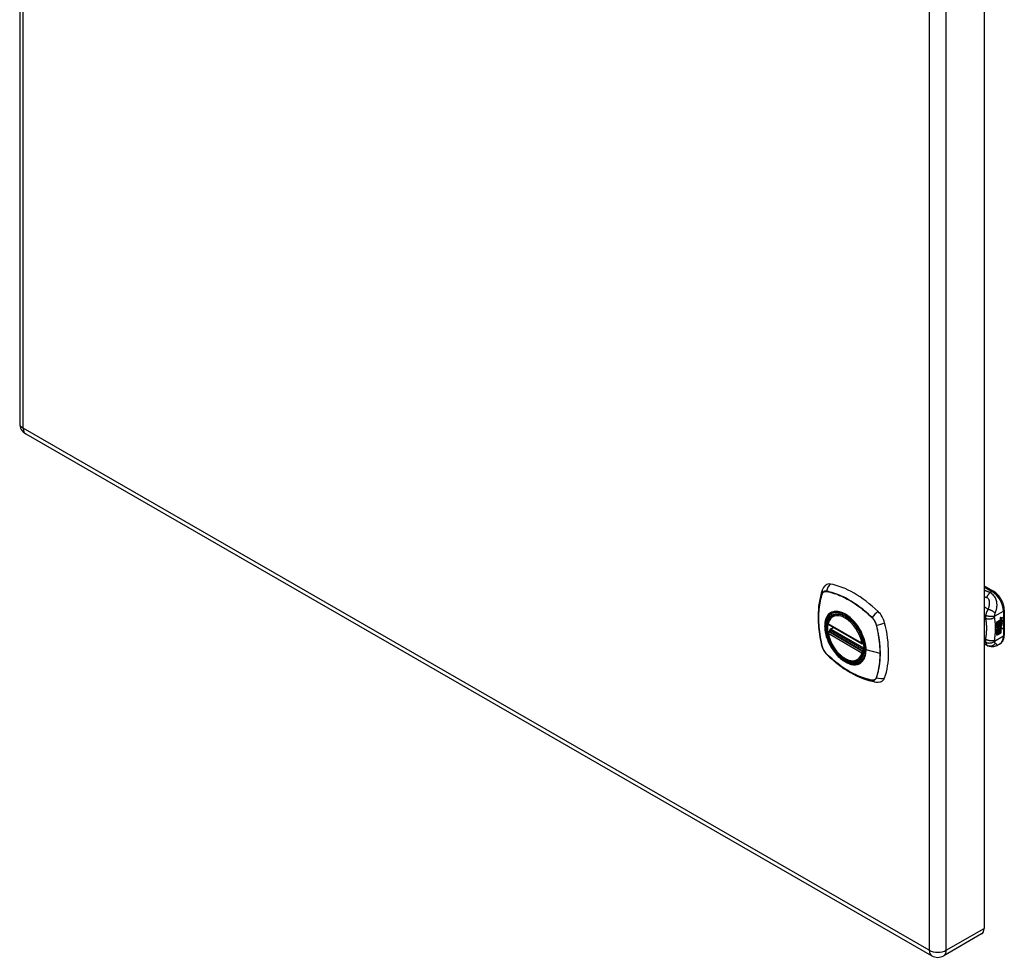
# Model space of a CAD drawing. Header units: inches. Extents: x 68.2 to 80.3, y 20.2 to 43.1.
# Tile 1 of 2: x 68.2 to 80.3, y 20.2 to 31.6. Entities that reach past the tile are written whole.
import ezdxf

# ---------------------------------------------------------------- set-up
doc = ezdxf.new("R2010")
doc.units = ezdxf.units.IN
doc.header["$LTSCALE"] = 5.125904
doc.header["$MEASUREMENT"] = 0
doc.layers.add('Visible Edges(ANSI)', color=7, linetype='Continuous', lineweight=25)
doc.layers.add('Visible Tangent Edges(ANSI)', color=7, linetype='Continuous', lineweight=25)

msp = doc.modelspace()

# ---------------------------------------------------------------- linework, layer by layer
at = {"layer": 'Visible Edges(ANSI)'}
for p, q in [((68.25, 42.668), (68.25, 26.717)), ((80.011, 36.512), (80.011, 20.561)), ((68.323, 26.591), (79.372, 20.228)), ((80.011, 24.737), (80.125, 24.671)), ((78.166, 24.375), (78.184, 24.385)), ((80.256, 24.444), (80.256, 24.138)), ((78.109, 24.271), (78.523, 24.032)), ((80.166, 24.299), (80.203, 24.32)), ((80.166, 24.284), (80.203, 24.305)), ((80.204, 24.304), (80.166, 24.282)), ((80.166, 24.28), (80.204, 24.302)), ((80.166, 24.282), (80.166, 24.299)), ((80.166, 24.265), (80.207, 24.289)), ((80.209, 24.289), (80.166, 24.264)), ((80.166, 24.262), (80.212, 24.288)), ((80.166, 24.264), (80.166, 24.28)), ((80.166, 24.247), (80.203, 24.268)), ((80.204, 24.267), (80.166, 24.246)), ((80.166, 24.225), (80.166, 24.262)), ((80.19, 24.239), (80.204, 24.258)), ((80.203, 24.312), (80.205, 24.313)), ((80.203, 24.305), (80.203, 24.312)), ((80.204, 24.311), (80.203, 24.312)), ((80.204, 24.304), (80.203, 24.305)), ((80.203, 24.291), (80.203, 24.301)), ((80.204, 24.29), (80.203, 24.291)), ((80.203, 24.28), (80.208, 24.286)), ((80.203, 24.268), (80.203, 24.28)), ((80.204, 24.279), (80.203, 24.28)), ((80.204, 24.267), (80.203, 24.268)), ((80.207, 24.312), (80.204, 24.311)), ((80.204, 24.311), (80.204, 24.304)), ((80.204, 24.302), (80.204, 24.29)), ((80.204, 24.29), (80.209, 24.289)), ((80.212, 24.288), (80.204, 24.279)), ((80.204, 24.279), (80.204, 24.267)), ((80.205, 24.305), (80.23, 24.314)), ((80.231, 24.313), (80.205, 24.304)), ((80.207, 24.312), (80.205, 24.313)), ((80.205, 24.31), (80.21, 24.312)), ((80.205, 24.304), (80.205, 24.31)), ((80.205, 24.3), (80.218, 24.294)), ((80.205, 24.292), (80.205, 24.3)), ((80.205, 24.292), (80.213, 24.29)), ((80.214, 24.289), (80.205, 24.292)), ((80.205, 24.279), (80.214, 24.288)), ((80.205, 24.273), (80.216, 24.286)), ((80.218, 24.285), (80.205, 24.27)), ((80.205, 24.27), (80.205, 24.279)), ((80.21, 24.314), (80.208, 24.314)), ((80.211, 24.334), (80.21, 24.335)), ((80.211, 24.331), (80.21, 24.332)), ((80.211, 24.316), (80.21, 24.317)), ((80.21, 24.312), (80.21, 24.314)), ((80.213, 24.345), (80.23, 24.351)), ((80.213, 24.326), (80.23, 24.332)), ((80.214, 24.289), (80.213, 24.29)), ((80.214, 24.288), (80.214, 24.289)), ((80.216, 24.265), (80.214, 24.266)), ((80.215, 24.351), (80.231, 24.357)), ((80.231, 24.35), (80.215, 24.344)), ((80.231, 24.332), (80.215, 24.326)), ((80.218, 24.285), (80.216, 24.286)), ((80.216, 24.286), (80.23, 24.28)), ((80.216, 24.252), (80.216, 24.265)), ((80.218, 24.294), (80.231, 24.309)), ((80.231, 24.279), (80.218, 24.285)), ((80.218, 24.254), (80.218, 24.273)), ((80.22, 24.253), (80.218, 24.254)), ((80.22, 24.335), (80.231, 24.339)), ((80.22, 24.316), (80.231, 24.32)), ((80.22, 24.292), (80.23, 24.301)), ((80.22, 24.291), (80.22, 24.292)), ((80.222, 24.291), (80.22, 24.292)), ((80.222, 24.29), (80.22, 24.291)), ((80.22, 24.273), (80.22, 24.253)), ((80.231, 24.301), (80.222, 24.291)), ((80.222, 24.291), (80.222, 24.29)), ((80.222, 24.29), (80.231, 24.288)), ((80.226, 24.273), (80.23, 24.275)), ((80.23, 24.351), (80.23, 24.357)), ((80.231, 24.35), (80.23, 24.351)), ((80.23, 24.332), (80.23, 24.338)), ((80.231, 24.332), (80.23, 24.332)), ((80.23, 24.314), (80.23, 24.32)), ((80.231, 24.313), (80.23, 24.314)), ((80.23, 24.301), (80.23, 24.308)), ((80.231, 24.301), (80.23, 24.301)), ((80.23, 24.28), (80.23, 24.288)), ((80.231, 24.279), (80.23, 24.28)), ((80.231, 24.357), (80.231, 24.35)), ((80.231, 24.339), (80.231, 24.332)), ((80.231, 24.32), (80.231, 24.313)), ((80.231, 24.309), (80.231, 24.301)), ((80.231, 24.288), (80.231, 24.279)), ((78.109, 24.175), (78.123, 24.183)), ((78.129, 24.195), (78.129, 24.197)), ((78.134, 24.209), (78.176, 24.233)), ((80.166, 24.246), (80.19, 24.239)), ((80.166, 24.246), (80.166, 24.246)), ((80.166, 24.226), (80.177, 24.225)), ((80.178, 24.225), (80.166, 24.225)), ((80.166, 24.208), (80.178, 24.225)), ((80.166, 24.191), (80.19, 24.224)), ((80.191, 24.224), (80.166, 24.189)), ((80.166, 24.135), (80.166, 24.208)), ((80.166, 24.189), (80.181, 24.198)), ((80.166, 24.189), (80.166, 24.189)), ((80.166, 24.137), (80.18, 24.145)), ((80.181, 24.144), (80.166, 24.135)), ((80.178, 24.225), (80.177, 24.225)), ((80.18, 24.145), (80.18, 24.197)), ((80.181, 24.144), (80.18, 24.145)), ((80.181, 24.198), (80.181, 24.144)), ((80.183, 24.199), (80.198, 24.207)), ((80.183, 24.145), (80.183, 24.199)), ((80.183, 24.146), (80.197, 24.154)), ((80.198, 24.154), (80.183, 24.145)), ((80.191, 24.224), (80.19, 24.224)), ((80.19, 24.224), (80.203, 24.221)), ((80.205, 24.221), (80.191, 24.224)), ((80.197, 24.154), (80.197, 24.207)), ((80.198, 24.154), (80.197, 24.154)), ((80.198, 24.207), (80.198, 24.154)), ((80.2, 24.217), (80.205, 24.221)), ((80.214, 24.216), (80.2, 24.217)), ((80.2, 24.209), (80.214, 24.216)), ((80.2, 24.155), (80.2, 24.209)), ((80.2, 24.156), (80.214, 24.164)), ((80.215, 24.163), (80.2, 24.155)), ((80.201, 24.238), (80.206, 24.245)), ((80.202, 24.237), (80.201, 24.238)), ((80.201, 24.218), (80.212, 24.217)), ((80.207, 24.244), (80.202, 24.237)), ((80.202, 24.237), (80.223, 24.232)), ((80.205, 24.221), (80.203, 24.221)), ((80.207, 24.244), (80.206, 24.245)), ((80.211, 24.252), (80.21, 24.252)), ((80.214, 24.216), (80.212, 24.217)), ((80.214, 24.164), (80.214, 24.217)), ((80.215, 24.216), (80.214, 24.217)), ((80.214, 24.217), (80.236, 24.217)), ((80.215, 24.163), (80.214, 24.164)), ((80.215, 24.228), (80.221, 24.233)), ((80.216, 24.227), (80.215, 24.228)), ((80.215, 24.216), (80.215, 24.163)), ((80.238, 24.216), (80.215, 24.216)), ((80.223, 24.232), (80.216, 24.227)), ((80.216, 24.227), (80.238, 24.216)), ((78.535, 24.032), (78.539, 24.035)), ((80.057, 24.006), (80.011, 24.025)), ((80.204, 24.031), (80.164, 24.008)), ((80.059, 24.005), (80.057, 24.006)), ((78.479, 23.833), (78.496, 23.843)), ((79.98, 20.494), (79.518, 20.228))]:
    msp.add_line(p, q, dxfattribs=at)
at = {"layer": 'Visible Edges(ANSI)', "flags": 128}
for points in [[(78.079, 24.746), (78.072, 24.739), (78.064, 24.732), (78.052, 24.716), (78.043, 24.7), (78.036, 24.684)], [(78.036, 24.684), (78.024, 24.647), (78.014, 24.609), (78.005, 24.57), (77.998, 24.53), (77.992, 24.49), (77.989, 24.448), (77.986, 24.406), (77.986, 24.364), (77.986, 24.32), (77.989, 24.276), (77.992, 24.232), (77.998, 24.187), (78.004, 24.141), (78.012, 24.096), (78.022, 24.05), (78.033, 24.004)], [(80.256, 24.444), (80.256, 24.46), (80.254, 24.476), (80.251, 24.493), (80.246, 24.509), (80.241, 24.525), (80.234, 24.542), (80.227, 24.558), (80.218, 24.573), (80.209, 24.588), (80.199, 24.603), (80.188, 24.616), (80.177, 24.629), (80.165, 24.641), (80.152, 24.652), (80.139, 24.662), (80.125, 24.671)], [(78.104, 24.284), (78.108, 24.299), (78.113, 24.313), (78.12, 24.326), (78.127, 24.338), (78.135, 24.349), (78.145, 24.359), (78.155, 24.368), (78.166, 24.375)], [(78.427, 24.298), (78.445, 24.276), (78.463, 24.252), (78.479, 24.228), (78.495, 24.203), (78.509, 24.177), (78.521, 24.151), (78.533, 24.124), (78.542, 24.097)], [(78.479, 23.833), (78.467, 23.827), (78.455, 23.822), (78.442, 23.819), (78.429, 23.817), (78.415, 23.817), (78.401, 23.818), (78.387, 23.82), (78.373, 23.823), (78.358, 23.828), (78.344, 23.834), (78.329, 23.841), (78.314, 23.849), (78.3, 23.858), (78.285, 23.868), (78.271, 23.879), (78.257, 23.891), (78.243, 23.904), (78.229, 23.918), (78.216, 23.933), (78.204, 23.948), (78.192, 23.964), (78.18, 23.981), (78.169, 23.998), (78.159, 24.015), (78.149, 24.033), (78.14, 24.052), (78.132, 24.07), (78.125, 24.089), (78.118, 24.107), (78.112, 24.126), (78.108, 24.144), (78.104, 24.163)], [(78.123, 24.183), (78.126, 24.185), (78.128, 24.188), (78.129, 24.192), (78.129, 24.195)], [(80.204, 24.031), (80.217, 24.04), (80.228, 24.051), (80.237, 24.064), (80.244, 24.077), (80.25, 24.092), (80.254, 24.107), (80.256, 24.122), (80.256, 24.138)], [(78.033, 24.004), (78.037, 23.989), (78.042, 23.975), (78.048, 23.962), (78.055, 23.949), (78.063, 23.936), (78.072, 23.924), (78.081, 23.913), (78.092, 23.902)], [(78.092, 23.902), (78.126, 23.869), (78.161, 23.838), (78.197, 23.808), (78.233, 23.78), (78.269, 23.753), (78.305, 23.727), (78.342, 23.704), (78.38, 23.681), (78.417, 23.661), (78.455, 23.642), (78.492, 23.624), (78.53, 23.609), (78.568, 23.595), (78.606, 23.583), (78.644, 23.574), (78.682, 23.566)], [(80.164, 24.008), (80.155, 24.004), (80.146, 24), (80.136, 23.997), (80.126, 23.995), (80.116, 23.994), (80.106, 23.994), (80.097, 23.995), (80.088, 23.996), (80.084, 23.997), (80.081, 23.998), (80.077, 23.999), (80.072, 24.001), (80.066, 24.003), (80.059, 24.005)], [(78.682, 23.566), (78.699, 23.564), (78.718, 23.564), (78.737, 23.566), (78.747, 23.569), (78.757, 23.572)]]:
    msp.add_lwpolyline(points, dxfattribs=at)
at = {"layer": 'Visible Edges(ANSI)'}
for centre, radius, start, end in [((68.396, 26.717), 0.146, 180, 240.064), ((78.115, 24.281), 0.0118, 166.5789, 240.064), ((78.115, 24.165), 0.0118, 119.936, 190.602), ((78.14, 24.199), 0.0118, 119.936, 187.8207), ((78.529, 24.043), 0.0118, 240.064, 299.936), ((79.445, 20.354), 0.146, 240.064, 299.936)]:
    msp.add_arc(centre, radius, start, end, dxfattribs=at)
for centre, major_axis, start_param, end_param in [((78.176, 24.599), (-0.088, 0.154), 5.827357, 6.382176), ((78.427, 23.601), (-0.639, 1.109), 5.172085, 5.827357), ((78.322, 24.104), (-0.157, 0.273), 5.503606, 6.749051), ((78.678, 24.31), (0.088, -0.154), 1.114968, 2.030492), ((78.322, 24.104), (-0.157, 0.273), 0.593057, 1.013697), ((77.94, 24.445), (-0.639, 1.109), 3.601288, 4.256561), ((80.213, 24.327), (-0.008, -0.0139), 5.599531, 6.283185), ((80.219, 24.263), (-0.011, -0.0191), 5.27034, 6.249461), ((80.217, 24.264), (-0.011, -0.0191), 5.44239, 6.249461), ((80.215, 24.326), (-0.008, -0.0139), 5.474827, 6.308913), ((80.219, 24.263), (-0.0099, -0.0173), 5.328451, 6.266738), ((80.21, 24.342), (0.00349, 0.00607), 1.10591, 2.348655), ((80.216, 24.346), (-0.0082, -0.0142), 5.490247, 6.612005), ((80.209, 24.324), (0.00337, 0.00586), 1.080045, 2.345144), ((80.216, 24.328), (-0.008, -0.0139), 5.486737, 6.497871), ((80.212, 24.261), (0.00506, 0.00878), 1.199629, 2.268394), ((80.215, 24.347), (-0.0082, -0.0142), 0.086325, 0.32882), ((80.214, 24.329), (-0.008, -0.0139), 0.088333, 0.214686), ((80.213, 24.26), (-0.00364, -0.00633), 4.818058, 5.834093), ((80.212, 24.335), (0.0096, 0.0166), 0.591478, 1.10591), ((80.211, 24.34), (0.002, 0.00347), 1.194468, 2.460773), ((80.214, 24.342), (-0.00419, -0.00728), 5.602365, 6.283185), ((80.212, 24.316), (0.0096, 0.0166), 0.846591, 1.080045), ((80.211, 24.322), (0.002, 0.00347), 1.194614, 2.459504), ((80.214, 24.324), (-0.00419, -0.00728), 5.601097, 6.283185), ((80.215, 24.262), (-0.00559, -0.00971), 5.834093, 6.283185), ((80.214, 24.256), (0.0094, 0.0163), 0.3673, 1.199629), ((80.212, 24.26), (0.00318, 0.00552), 0.285255, 1.676465), ((80.214, 24.259), (-0.00364, -0.00633), 4.818058, 5.834093), ((80.217, 24.261), (-0.00559, -0.00971), 5.834093, 6.944434), ((80.212, 24.338), (0.00409, 0.00711), 0.608795, 1.194468), ((80.213, 24.339), (-0.002, -0.00347), 4.33606, 5.602365), ((80.216, 24.341), (-0.00419, -0.00728), 5.602365, 6.501309), ((80.212, 24.319), (0.00409, 0.00711), 0.608932, 1.194614), ((80.213, 24.321), (-0.002, -0.00347), 4.336206, 5.601097), ((80.216, 24.323), (-0.00419, -0.00728), 5.601097, 6.50115), ((80.213, 24.259), (0.00318, 0.00552), 0.285255, 1.676465), ((80.214, 24.337), (-0.00409, -0.00711), 3.750388, 4.33606), ((80.214, 24.318), (-0.00409, -0.00711), 3.750524, 4.336206), ((80.224, 24.362), (-0.0155, -0.0269), 0.234705, 0.623342), ((80.224, 24.344), (-0.0155, -0.0269), 0.217964, 0.608932), ((80.22, 24.258), (0.0066, 0.0114), 3.865099, 5.348557), ((80.221, 24.259), (0.00319, 0.00555), 3.637533, 5.053908), ((80.222, 24.257), (-0.0066, -0.0114), 0.723506, 2.206964), ((80.212, 24.259), (0.0102, 0.0177), 5.053908, 5.889616), ((80.201, 24.251), (0.0202, 0.0351), 5.348557, 5.747216), ((80.202, 24.25), (-0.0202, -0.0351), 2.206964, 2.656801), ((80.221, 24.27), (-0.0132, -0.023), 0.05511, 0.723506), ((80.222, 24.269), (-0.0132, -0.023), 6.266738, 7.006692), ((78.322, 24.104), (0.157, -0.273), 5.81732, 7.062765), ((78.678, 23.73), (0.088, -0.154), 6.184194, 6.742881), ((79.907, 20.621), (0.073, -0.127), 0, 0.787332)]:
    msp.add_ellipse(centre, major_axis=major_axis, ratio=0.578093, start_param=start_param, end_param=end_param, dxfattribs=at)
msp.add_ellipse((78.319, 24.102), major_axis=(-0.16, 0.277), ratio=0.578093, dxfattribs=at)
at = {"layer": 'Visible Tangent Edges(ANSI)'}
for p, q in [((68.293, 26.658), (68.293, 42.609)), ((79.342, 36.246), (79.342, 20.295)), ((79.548, 20.295), (79.548, 36.246)), ((79.342, 20.295), (68.293, 26.658)), ((78.036, 24.639), (78.036, 24.639)), ((78.088, 24.669), (78.088, 24.669)), ((80.011, 24.723), (80.106, 24.669)), ((80.106, 24.669), (80.083, 24.655)), ((80.137, 24.366), (80.245, 24.428)), ((80.245, 24.428), (80.245, 24.122)), ((78.521, 24.038), (78.107, 24.276)), ((78.643, 24.35), (78.643, 24.35)), ((78.695, 24.26), (78.695, 24.26)), ((80.011, 24.35), (80.026, 24.34)), ((80.21, 24.337), (80.208, 24.338)), ((80.21, 24.319), (80.208, 24.32)), ((80.209, 24.254), (80.208, 24.255)), ((80.21, 24.26), (80.209, 24.261)), ((80.211, 24.342), (80.21, 24.342)), ((80.211, 24.323), (80.21, 24.324)), ((80.215, 24.344), (80.213, 24.345)), ((80.215, 24.326), (80.213, 24.326)), ((80.231, 24.261), (80.229, 24.262)), ((78.107, 24.16), (78.521, 23.922)), ((78.115, 24.175), (78.127, 24.181)), ((78.529, 23.936), (78.115, 24.175)), ((78.127, 24.181), (78.541, 23.943)), ((78.544, 23.958), (78.135, 24.194)), ((78.14, 24.209), (78.179, 24.231)), ((78.545, 23.976), (78.14, 24.209)), ((80.221, 24.246), (80.22, 24.247)), ((78.538, 24.041), (78.537, 24.04)), ((80.026, 24.087), (80.011, 24.093)), ((80.245, 24.122), (80.137, 24.06)), ((78.036, 23.997), (78.036, 23.998)), ((78.088, 23.908), (78.088, 23.908)), ((78.541, 23.943), (78.529, 23.936)), ((78.537, 23.92), (78.539, 23.921)), ((78.741, 23.913), (78.57, 23.956)), ((78.643, 23.588), (78.643, 23.588)), ((78.695, 23.619), (78.695, 23.618)), ((79.548, 20.295), (80.011, 20.561))]:
    msp.add_line(p, q, dxfattribs=at)
at = {"layer": 'Visible Tangent Edges(ANSI)', "flags": 128}
for points in [[(78.036, 24.641), (78.028, 24.619), (78.022, 24.597), (78.016, 24.574), (78.01, 24.55), (78.005, 24.526), (78.001, 24.502), (77.998, 24.477), (77.995, 24.451), (77.993, 24.425), (77.991, 24.399), (77.99, 24.372), (77.99, 24.345), (77.99, 24.318), (77.991, 24.29), (77.993, 24.262), (77.995, 24.233), (77.998, 24.205), (78.001, 24.176), (78.005, 24.147), (78.01, 24.117), (78.016, 24.088), (78.022, 24.058), (78.028, 24.028), (78.036, 23.998)], [(78.036, 23.998), (78.029, 24.028), (78.022, 24.058), (78.016, 24.087), (78.011, 24.117), (78.006, 24.146), (78.002, 24.175), (77.998, 24.204), (77.995, 24.233), (77.993, 24.261), (77.991, 24.289), (77.991, 24.317), (77.99, 24.344), (77.99, 24.371), (77.991, 24.398), (77.993, 24.424), (77.995, 24.45), (77.998, 24.475), (78.002, 24.5), (78.006, 24.525), (78.011, 24.549), (78.016, 24.572), (78.022, 24.595), (78.029, 24.617), (78.036, 24.639)], [(78.088, 24.671), (78.085, 24.672), (78.082, 24.672), (78.079, 24.672), (78.076, 24.672), (78.074, 24.672), (78.071, 24.672), (78.068, 24.672), (78.065, 24.671), (78.063, 24.67), (78.06, 24.669), (78.058, 24.668), (78.056, 24.667), (78.053, 24.666), (78.051, 24.664), (78.049, 24.662), (78.047, 24.66), (78.045, 24.658), (78.044, 24.656), (78.042, 24.654), (78.041, 24.652), (78.039, 24.649), (78.038, 24.647), (78.037, 24.644), (78.036, 24.641)], [(78.036, 24.639), (78.037, 24.642), (78.039, 24.645), (78.04, 24.647), (78.041, 24.65), (78.043, 24.652), (78.044, 24.654), (78.046, 24.656), (78.048, 24.658), (78.05, 24.66), (78.052, 24.662), (78.054, 24.663), (78.056, 24.664), (78.058, 24.666), (78.061, 24.667), (78.063, 24.668), (78.066, 24.668), (78.068, 24.669), (78.071, 24.669), (78.074, 24.67), (78.076, 24.67), (78.079, 24.67), (78.082, 24.67), (78.085, 24.67), (78.088, 24.669)], [(78.644, 24.351), (78.622, 24.373), (78.599, 24.393), (78.576, 24.413), (78.553, 24.433), (78.53, 24.452), (78.507, 24.47), (78.483, 24.487), (78.46, 24.504), (78.436, 24.52), (78.413, 24.536), (78.389, 24.55), (78.365, 24.564), (78.342, 24.578), (78.318, 24.59), (78.295, 24.602), (78.271, 24.613), (78.248, 24.623), (78.225, 24.632), (78.202, 24.641), (78.179, 24.648), (78.156, 24.655), (78.133, 24.662), (78.111, 24.667), (78.088, 24.671)], [(78.088, 24.669), (78.111, 24.665), (78.133, 24.659), (78.156, 24.653), (78.179, 24.646), (78.202, 24.639), (78.225, 24.63), (78.248, 24.621), (78.271, 24.611), (78.295, 24.6), (78.318, 24.589), (78.342, 24.576), (78.365, 24.563), (78.389, 24.549), (78.412, 24.534), (78.436, 24.519), (78.459, 24.503), (78.482, 24.486), (78.506, 24.469), (78.529, 24.45), (78.552, 24.431), (78.575, 24.412), (78.598, 24.392), (78.62, 24.371), (78.643, 24.35)], [(80.083, 24.655), (80.08, 24.657), (80.077, 24.658), (80.074, 24.659), (80.071, 24.66), (80.068, 24.661), (80.065, 24.663), (80.062, 24.664), (80.059, 24.665), (80.056, 24.666), (80.053, 24.667), (80.05, 24.668), (80.047, 24.67), (80.044, 24.671), (80.041, 24.672), (80.038, 24.673), (80.035, 24.674), (80.032, 24.676), (80.029, 24.677), (80.026, 24.678), (80.023, 24.679), (80.02, 24.68), (80.017, 24.682), (80.014, 24.683), (80.011, 24.684)], [(80.083, 24.655), (80.081, 24.654), (80.079, 24.652), (80.077, 24.65), (80.075, 24.648), (80.073, 24.646), (80.071, 24.644), (80.069, 24.642), (80.067, 24.64), (80.065, 24.638), (80.063, 24.635), (80.062, 24.633), (80.06, 24.631), (80.058, 24.628), (80.056, 24.625), (80.054, 24.623), (80.052, 24.62), (80.051, 24.617), (80.049, 24.615), (80.047, 24.612), (80.046, 24.609), (80.044, 24.606), (80.043, 24.603), (80.041, 24.6), (80.04, 24.597)], [(80.146, 24.403), (80.149, 24.412), (80.152, 24.421), (80.155, 24.43), (80.158, 24.439), (80.16, 24.448), (80.163, 24.457), (80.164, 24.467), (80.166, 24.477), (80.167, 24.487), (80.168, 24.497), (80.168, 24.508), (80.167, 24.519), (80.166, 24.53), (80.164, 24.542), (80.161, 24.554), (80.158, 24.566), (80.153, 24.579), (80.147, 24.591), (80.139, 24.604), (80.13, 24.616), (80.12, 24.628), (80.109, 24.638), (80.096, 24.648), (80.083, 24.655)], [(80.011, 24.608), (80.012, 24.608), (80.013, 24.607), (80.014, 24.607), (80.016, 24.606), (80.017, 24.606), (80.018, 24.606), (80.019, 24.605), (80.02, 24.605), (80.022, 24.604), (80.023, 24.604), (80.024, 24.603), (80.025, 24.603), (80.026, 24.602), (80.028, 24.602), (80.029, 24.601), (80.03, 24.601), (80.031, 24.6), (80.033, 24.6), (80.034, 24.599), (80.035, 24.599), (80.036, 24.598), (80.037, 24.598), (80.039, 24.597), (80.04, 24.597)], [(80.04, 24.597), (80.046, 24.594), (80.051, 24.591), (80.056, 24.586), (80.06, 24.582), (80.063, 24.576), (80.066, 24.57), (80.068, 24.564), (80.07, 24.558), (80.071, 24.552), (80.072, 24.545), (80.072, 24.539), (80.072, 24.532), (80.072, 24.525), (80.072, 24.519), (80.071, 24.512), (80.071, 24.505), (80.07, 24.498), (80.069, 24.492), (80.067, 24.485), (80.066, 24.478), (80.064, 24.471), (80.062, 24.464), (80.06, 24.458), (80.058, 24.451)], [(78.123, 24.399), (78.114, 24.391), (78.106, 24.382), (78.099, 24.372), (78.092, 24.361), (78.086, 24.349), (78.08, 24.337), (78.076, 24.323), (78.072, 24.309), (78.069, 24.295), (78.067, 24.279), (78.066, 24.263), (78.065, 24.246), (78.066, 24.229), (78.067, 24.212), (78.069, 24.194), (78.072, 24.176), (78.076, 24.157), (78.08, 24.139), (78.086, 24.12), (78.092, 24.101), (78.099, 24.082), (78.106, 24.064), (78.114, 24.045), (78.123, 24.027)], [(78.567, 23.958), (78.561, 23.9), (78.544, 23.851), (78.517, 23.813), (78.48, 23.789), (78.436, 23.78), (78.387, 23.785), (78.334, 23.805), (78.28, 23.839), (78.229, 23.884), (78.181, 23.94), (78.14, 24.003), (78.107, 24.07), (78.084, 24.139), (78.071, 24.207), (78.07, 24.269), (78.08, 24.324), (78.102, 24.369), (78.133, 24.401), (78.172, 24.419), (78.219, 24.423), (78.27, 24.412), (78.324, 24.386), (78.377, 24.348), (78.427, 24.298)], [(78.157, 24.418), (78.155, 24.418), (78.154, 24.417), (78.152, 24.416), (78.151, 24.416), (78.149, 24.415), (78.148, 24.414), (78.146, 24.414), (78.145, 24.413), (78.143, 24.412), (78.142, 24.411), (78.14, 24.411), (78.139, 24.41), (78.138, 24.409), (78.136, 24.408), (78.135, 24.407), (78.134, 24.407), (78.132, 24.406), (78.131, 24.405), (78.13, 24.404), (78.128, 24.403), (78.127, 24.402), (78.126, 24.401), (78.125, 24.4), (78.123, 24.399)], [(78.478, 24.233), (78.467, 24.25), (78.455, 24.266), (78.443, 24.282), (78.43, 24.298), (78.417, 24.312), (78.403, 24.326), (78.389, 24.34), (78.375, 24.352), (78.361, 24.364), (78.347, 24.374), (78.332, 24.384), (78.318, 24.393), (78.303, 24.401), (78.289, 24.408), (78.274, 24.414), (78.26, 24.418), (78.246, 24.422), (78.232, 24.425), (78.218, 24.426), (78.205, 24.427), (78.192, 24.426), (78.18, 24.425), (78.168, 24.422), (78.157, 24.418)], [(80.058, 24.451), (80.056, 24.452), (80.054, 24.453), (80.052, 24.455), (80.05, 24.456), (80.048, 24.457), (80.046, 24.459), (80.044, 24.46), (80.042, 24.462), (80.04, 24.463), (80.038, 24.464), (80.036, 24.466), (80.034, 24.467), (80.032, 24.468), (80.03, 24.47), (80.028, 24.471), (80.026, 24.472), (80.024, 24.474), (80.022, 24.475), (80.02, 24.476), (80.019, 24.478), (80.017, 24.479), (80.015, 24.48), (80.013, 24.482), (80.011, 24.483)], [(80.028, 24.376), (80.028, 24.374), (80.027, 24.372), (80.027, 24.371), (80.027, 24.369), (80.027, 24.367), (80.026, 24.365), (80.026, 24.364), (80.026, 24.362), (80.026, 24.361), (80.026, 24.359), (80.026, 24.358), (80.026, 24.356), (80.026, 24.355), (80.026, 24.353), (80.026, 24.352), (80.026, 24.35), (80.026, 24.349), (80.026, 24.348), (80.026, 24.346), (80.026, 24.345), (80.026, 24.344), (80.026, 24.342), (80.026, 24.341), (80.026, 24.34)], [(80.058, 24.451), (80.056, 24.448), (80.054, 24.445), (80.052, 24.442), (80.051, 24.439), (80.049, 24.436), (80.048, 24.433), (80.046, 24.43), (80.045, 24.427), (80.044, 24.424), (80.042, 24.421), (80.041, 24.418), (80.04, 24.415), (80.038, 24.412), (80.037, 24.408), (80.036, 24.405), (80.035, 24.402), (80.034, 24.398), (80.033, 24.395), (80.032, 24.392), (80.031, 24.388), (80.03, 24.385), (80.029, 24.382), (80.029, 24.379), (80.028, 24.376)], [(80.137, 24.366), (80.134, 24.365), (80.13, 24.364), (80.127, 24.363), (80.123, 24.363), (80.118, 24.362), (80.114, 24.362), (80.109, 24.362), (80.104, 24.362), (80.099, 24.362), (80.094, 24.362), (80.089, 24.362), (80.084, 24.363), (80.078, 24.363), (80.073, 24.364), (80.068, 24.365), (80.063, 24.366), (80.058, 24.367), (80.053, 24.368), (80.048, 24.369), (80.044, 24.37), (80.039, 24.372), (80.035, 24.373), (80.032, 24.374), (80.028, 24.376)], [(80.146, 24.403), (80.144, 24.405), (80.141, 24.408), (80.139, 24.41), (80.136, 24.412), (80.133, 24.415), (80.129, 24.417), (80.126, 24.419), (80.123, 24.422), (80.119, 24.424), (80.115, 24.427), (80.111, 24.429), (80.107, 24.431), (80.103, 24.433), (80.099, 24.435), (80.094, 24.437), (80.09, 24.439), (80.086, 24.441), (80.082, 24.443), (80.077, 24.445), (80.073, 24.446), (80.069, 24.447), (80.065, 24.449), (80.061, 24.45), (80.058, 24.451)], [(80.137, 24.366), (80.138, 24.367), (80.138, 24.369), (80.138, 24.371), (80.138, 24.373), (80.139, 24.374), (80.139, 24.376), (80.139, 24.378), (80.139, 24.38), (80.14, 24.381), (80.14, 24.383), (80.14, 24.385), (80.141, 24.387), (80.141, 24.388), (80.142, 24.39), (80.142, 24.391), (80.142, 24.393), (80.143, 24.394), (80.143, 24.395), (80.144, 24.397), (80.144, 24.398), (80.144, 24.399), (80.145, 24.401), (80.145, 24.402), (80.146, 24.403)], [(78.643, 24.35), (78.646, 24.347), (78.649, 24.343), (78.652, 24.34), (78.655, 24.337), (78.657, 24.334), (78.66, 24.33), (78.663, 24.327), (78.665, 24.323), (78.668, 24.32), (78.67, 24.316), (78.672, 24.312), (78.675, 24.308), (78.677, 24.304), (78.679, 24.3), (78.681, 24.296), (78.683, 24.292), (78.685, 24.288), (78.686, 24.284), (78.688, 24.28), (78.69, 24.276), (78.691, 24.272), (78.692, 24.268), (78.694, 24.264), (78.695, 24.26)], [(78.697, 24.26), (78.696, 24.264), (78.695, 24.268), (78.693, 24.273), (78.692, 24.277), (78.69, 24.281), (78.689, 24.285), (78.687, 24.289), (78.685, 24.293), (78.683, 24.297), (78.681, 24.301), (78.679, 24.305), (78.677, 24.309), (78.674, 24.313), (78.672, 24.317), (78.669, 24.321), (78.667, 24.325), (78.664, 24.328), (78.662, 24.332), (78.659, 24.335), (78.656, 24.339), (78.653, 24.342), (78.65, 24.345), (78.647, 24.348), (78.644, 24.351)], [(78.695, 24.26), (78.698, 24.245), (78.702, 24.23), (78.705, 24.215), (78.709, 24.2), (78.712, 24.185), (78.715, 24.17), (78.718, 24.155), (78.72, 24.14), (78.723, 24.126), (78.725, 24.111), (78.727, 24.096), (78.729, 24.082), (78.731, 24.067), (78.733, 24.053), (78.734, 24.039), (78.736, 24.024), (78.737, 24.01), (78.738, 23.996), (78.739, 23.982), (78.74, 23.968), (78.74, 23.954), (78.741, 23.94), (78.741, 23.926), (78.741, 23.913)], [(78.697, 23.617), (78.704, 23.639), (78.711, 23.661), (78.717, 23.684), (78.722, 23.708), (78.727, 23.732), (78.731, 23.756), (78.734, 23.781), (78.737, 23.807), (78.739, 23.833), (78.741, 23.859), (78.742, 23.886), (78.742, 23.913), (78.742, 23.94), (78.741, 23.968), (78.739, 23.996), (78.737, 24.024), (78.734, 24.053), (78.731, 24.082), (78.727, 24.111), (78.722, 24.141), (78.717, 24.17), (78.711, 24.2), (78.704, 24.23), (78.697, 24.26)], [(80.137, 24.353), (80.133, 24.35), (80.13, 24.348), (80.126, 24.346), (80.122, 24.343), (80.117, 24.341), (80.113, 24.339), (80.108, 24.337), (80.103, 24.336), (80.098, 24.334), (80.092, 24.333), (80.087, 24.332), (80.082, 24.331), (80.076, 24.331), (80.071, 24.331), (80.066, 24.33), (80.061, 24.331), (80.056, 24.331), (80.051, 24.332), (80.046, 24.333), (80.042, 24.334), (80.037, 24.335), (80.034, 24.337), (80.03, 24.338), (80.026, 24.34)], [(80.026, 24.34), (80.027, 24.336), (80.028, 24.333), (80.029, 24.329), (80.029, 24.326), (80.03, 24.322), (80.031, 24.319), (80.031, 24.315), (80.032, 24.312), (80.032, 24.308), (80.033, 24.304), (80.033, 24.301), (80.034, 24.297), (80.034, 24.293), (80.035, 24.29), (80.035, 24.286), (80.035, 24.282), (80.036, 24.278), (80.036, 24.275), (80.036, 24.271), (80.037, 24.267), (80.037, 24.263), (80.037, 24.259), (80.037, 24.256), (80.038, 24.252)], [(80.137, 24.353), (80.137, 24.353), (80.137, 24.354), (80.137, 24.354), (80.137, 24.355), (80.137, 24.355), (80.137, 24.356), (80.136, 24.356), (80.136, 24.357), (80.136, 24.357), (80.136, 24.358), (80.136, 24.358), (80.136, 24.359), (80.136, 24.359), (80.137, 24.36), (80.137, 24.36), (80.137, 24.361), (80.137, 24.362), (80.137, 24.362), (80.137, 24.363), (80.137, 24.363), (80.137, 24.364), (80.137, 24.364), (80.137, 24.365), (80.137, 24.366)], [(80.137, 24.072), (80.139, 24.085), (80.141, 24.098), (80.142, 24.11), (80.144, 24.123), (80.145, 24.135), (80.146, 24.148), (80.147, 24.16), (80.148, 24.172), (80.149, 24.184), (80.149, 24.196), (80.15, 24.208), (80.15, 24.22), (80.15, 24.232), (80.149, 24.243), (80.149, 24.255), (80.148, 24.266), (80.147, 24.277), (80.146, 24.289), (80.145, 24.3), (80.144, 24.311), (80.142, 24.321), (80.141, 24.332), (80.139, 24.342), (80.137, 24.353)], [(78.123, 24.183), (78.123, 24.183), (78.123, 24.183), (78.123, 24.183), (78.123, 24.183), (78.123, 24.183), (78.123, 24.183), (78.123, 24.183), (78.123, 24.183), (78.123, 24.183), (78.123, 24.183), (78.123, 24.183), (78.123, 24.183), (78.123, 24.183), (78.123, 24.183), (78.123, 24.183), (78.123, 24.183), (78.123, 24.183), (78.123, 24.183), (78.123, 24.183), (78.123, 24.183), (78.123, 24.183), (78.123, 24.183), (78.123, 24.183), (78.123, 24.183)], [(78.123, 24.183), (78.123, 24.183), (78.123, 24.183), (78.123, 24.183), (78.123, 24.183), (78.123, 24.183), (78.123, 24.183), (78.123, 24.183), (78.123, 24.183), (78.123, 24.183), (78.123, 24.183), (78.123, 24.183), (78.123, 24.183), (78.124, 24.183), (78.124, 24.182), (78.124, 24.182), (78.124, 24.182), (78.124, 24.182), (78.124, 24.182), (78.124, 24.182), (78.125, 24.182), (78.125, 24.182), (78.125, 24.182), (78.125, 24.182), (78.125, 24.182)], [(78.125, 24.182), (78.125, 24.182), (78.125, 24.182), (78.125, 24.182), (78.125, 24.182), (78.126, 24.182), (78.126, 24.182), (78.126, 24.182), (78.126, 24.182), (78.126, 24.182), (78.126, 24.182), (78.126, 24.182), (78.126, 24.182), (78.126, 24.182), (78.126, 24.182), (78.126, 24.181), (78.126, 24.181), (78.126, 24.181), (78.126, 24.181), (78.126, 24.181), (78.126, 24.181), (78.127, 24.181), (78.127, 24.181), (78.127, 24.181), (78.127, 24.181)], [(78.129, 24.196), (78.129, 24.196), (78.129, 24.196), (78.129, 24.196), (78.129, 24.196), (78.129, 24.196), (78.129, 24.196), (78.129, 24.196), (78.129, 24.196), (78.129, 24.196), (78.129, 24.196), (78.129, 24.196), (78.129, 24.196), (78.129, 24.196), (78.129, 24.195), (78.129, 24.195), (78.129, 24.195), (78.129, 24.195), (78.129, 24.195), (78.129, 24.195), (78.129, 24.195), (78.129, 24.195), (78.129, 24.195), (78.129, 24.195), (78.129, 24.195)], [(78.132, 24.196), (78.132, 24.196), (78.132, 24.196), (78.131, 24.196), (78.131, 24.196), (78.131, 24.196), (78.131, 24.196), (78.131, 24.196), (78.131, 24.196), (78.13, 24.196), (78.13, 24.196), (78.13, 24.196), (78.13, 24.196), (78.13, 24.196), (78.13, 24.196), (78.13, 24.196), (78.13, 24.196), (78.13, 24.196), (78.129, 24.196), (78.129, 24.196), (78.129, 24.196), (78.129, 24.196), (78.129, 24.196), (78.129, 24.196), (78.129, 24.196)], [(78.135, 24.194), (78.135, 24.194), (78.135, 24.194), (78.135, 24.194), (78.134, 24.194), (78.134, 24.194), (78.134, 24.194), (78.134, 24.195), (78.134, 24.195), (78.134, 24.195), (78.134, 24.195), (78.134, 24.195), (78.134, 24.195), (78.133, 24.195), (78.133, 24.195), (78.133, 24.195), (78.133, 24.195), (78.133, 24.195), (78.133, 24.195), (78.133, 24.195), (78.133, 24.195), (78.132, 24.195), (78.132, 24.195), (78.132, 24.196), (78.132, 24.196)], [(78.512, 24.175), (78.51, 24.178), (78.509, 24.18), (78.508, 24.183), (78.506, 24.185), (78.505, 24.188), (78.504, 24.19), (78.503, 24.192), (78.501, 24.195), (78.5, 24.197), (78.498, 24.2), (78.497, 24.202), (78.496, 24.205), (78.494, 24.207), (78.493, 24.209), (78.492, 24.212), (78.49, 24.214), (78.489, 24.216), (78.487, 24.219), (78.486, 24.221), (78.484, 24.224), (78.483, 24.226), (78.481, 24.228), (78.48, 24.231), (78.478, 24.233)], [(78.57, 23.956), (78.57, 23.964), (78.57, 23.973), (78.569, 23.982), (78.568, 23.99), (78.567, 23.999), (78.566, 24.008), (78.565, 24.017), (78.563, 24.026), (78.561, 24.036), (78.56, 24.045), (78.557, 24.054), (78.555, 24.063), (78.552, 24.073), (78.55, 24.082), (78.547, 24.091), (78.543, 24.101), (78.54, 24.11), (78.537, 24.12), (78.533, 24.129), (78.529, 24.138), (78.525, 24.148), (78.521, 24.157), (78.516, 24.166), (78.512, 24.175)], [(80.038, 24.187), (80.037, 24.183), (80.037, 24.179), (80.037, 24.175), (80.037, 24.171), (80.036, 24.167), (80.036, 24.163), (80.036, 24.159), (80.035, 24.154), (80.035, 24.15), (80.035, 24.146), (80.034, 24.142), (80.034, 24.138), (80.033, 24.133), (80.033, 24.129), (80.032, 24.125), (80.032, 24.121), (80.031, 24.117), (80.031, 24.112), (80.03, 24.108), (80.029, 24.104), (80.029, 24.1), (80.028, 24.095), (80.027, 24.091), (80.026, 24.087)], [(80.038, 24.252), (80.038, 24.249), (80.038, 24.246), (80.038, 24.244), (80.038, 24.241), (80.038, 24.239), (80.038, 24.236), (80.038, 24.233), (80.038, 24.231), (80.038, 24.228), (80.038, 24.225), (80.038, 24.223), (80.038, 24.22), (80.038, 24.217), (80.038, 24.215), (80.038, 24.212), (80.038, 24.209), (80.038, 24.206), (80.038, 24.204), (80.038, 24.201), (80.038, 24.198), (80.038, 24.196), (80.038, 24.193), (80.038, 24.19), (80.038, 24.187)], [(78.123, 24.027), (78.125, 24.024), (78.126, 24.022), (78.127, 24.019), (78.128, 24.017), (78.13, 24.015), (78.131, 24.012), (78.132, 24.01), (78.134, 24.007), (78.135, 24.005), (78.136, 24.002), (78.138, 24), (78.139, 23.998), (78.14, 23.995), (78.142, 23.993), (78.143, 23.99), (78.145, 23.988), (78.146, 23.986), (78.148, 23.983), (78.149, 23.981), (78.151, 23.979), (78.152, 23.976), (78.154, 23.974), (78.155, 23.972), (78.157, 23.969)], [(78.542, 24.097), (78.544, 24.091), (78.546, 24.085), (78.548, 24.079), (78.55, 24.073), (78.552, 24.067), (78.553, 24.061), (78.555, 24.055), (78.556, 24.049), (78.557, 24.043), (78.559, 24.038), (78.56, 24.032), (78.561, 24.026), (78.562, 24.02), (78.563, 24.014), (78.564, 24.008), (78.564, 24.003), (78.565, 23.997), (78.566, 23.991), (78.566, 23.986), (78.566, 23.98), (78.567, 23.974), (78.567, 23.969), (78.567, 23.963), (78.567, 23.958)], [(80.137, 24.072), (80.133, 24.071), (80.13, 24.07), (80.126, 24.069), (80.122, 24.068), (80.117, 24.068), (80.113, 24.067), (80.108, 24.067), (80.103, 24.067), (80.098, 24.067), (80.092, 24.067), (80.087, 24.067), (80.082, 24.068), (80.076, 24.069), (80.071, 24.07), (80.066, 24.071), (80.061, 24.072), (80.056, 24.074), (80.051, 24.075), (80.046, 24.077), (80.042, 24.079), (80.037, 24.081), (80.034, 24.083), (80.03, 24.085), (80.026, 24.087)], [(80.026, 24.087), (80.026, 24.085), (80.026, 24.083), (80.026, 24.082), (80.026, 24.08), (80.026, 24.078), (80.026, 24.077), (80.026, 24.075), (80.026, 24.073), (80.026, 24.072), (80.026, 24.07), (80.026, 24.069), (80.026, 24.067), (80.026, 24.065), (80.026, 24.064), (80.026, 24.062), (80.026, 24.061), (80.026, 24.059), (80.026, 24.057), (80.027, 24.056), (80.027, 24.054), (80.027, 24.052), (80.027, 24.051), (80.028, 24.049), (80.028, 24.048)], [(80.137, 24.06), (80.134, 24.057), (80.13, 24.055), (80.127, 24.052), (80.123, 24.05), (80.118, 24.047), (80.114, 24.045), (80.109, 24.043), (80.104, 24.042), (80.099, 24.04), (80.094, 24.039), (80.089, 24.038), (80.084, 24.037), (80.078, 24.037), (80.073, 24.036), (80.068, 24.037), (80.063, 24.037), (80.058, 24.037), (80.053, 24.038), (80.048, 24.039), (80.044, 24.041), (80.039, 24.042), (80.035, 24.044), (80.032, 24.046), (80.028, 24.048)], [(80.028, 24.048), (80.029, 24.045), (80.029, 24.042), (80.03, 24.04), (80.031, 24.037), (80.032, 24.035), (80.033, 24.033), (80.034, 24.03), (80.035, 24.028), (80.036, 24.026), (80.037, 24.024), (80.038, 24.022), (80.039, 24.02), (80.041, 24.018), (80.042, 24.017), (80.043, 24.016), (80.045, 24.014), (80.046, 24.013), (80.047, 24.012), (80.049, 24.011), (80.05, 24.01), (80.052, 24.009), (80.053, 24.008), (80.055, 24.007), (80.057, 24.006)], [(80.146, 24.038), (80.144, 24.034), (80.141, 24.031), (80.139, 24.028), (80.136, 24.025), (80.133, 24.022), (80.13, 24.019), (80.127, 24.016), (80.123, 24.013), (80.119, 24.011), (80.116, 24.009), (80.112, 24.007), (80.108, 24.006), (80.104, 24.004), (80.1, 24.003), (80.096, 24.002), (80.091, 24.002), (80.087, 24.001), (80.083, 24.001), (80.079, 24.001), (80.075, 24.002), (80.071, 24.002), (80.067, 24.003), (80.063, 24.004), (80.059, 24.005)], [(80.137, 24.06), (80.137, 24.06), (80.137, 24.061), (80.137, 24.061), (80.137, 24.062), (80.137, 24.062), (80.137, 24.063), (80.137, 24.063), (80.137, 24.064), (80.137, 24.064), (80.137, 24.065), (80.136, 24.065), (80.136, 24.066), (80.136, 24.066), (80.136, 24.067), (80.136, 24.067), (80.136, 24.068), (80.136, 24.068), (80.137, 24.069), (80.137, 24.07), (80.137, 24.07), (80.137, 24.071), (80.137, 24.071), (80.137, 24.072), (80.137, 24.072)], [(80.146, 24.038), (80.145, 24.038), (80.145, 24.039), (80.144, 24.039), (80.144, 24.04), (80.144, 24.04), (80.143, 24.041), (80.143, 24.041), (80.142, 24.042), (80.142, 24.043), (80.142, 24.043), (80.141, 24.044), (80.141, 24.045), (80.14, 24.046), (80.14, 24.047), (80.14, 24.048), (80.139, 24.049), (80.139, 24.051), (80.139, 24.052), (80.139, 24.053), (80.138, 24.054), (80.138, 24.056), (80.138, 24.057), (80.138, 24.058), (80.137, 24.06)], [(80.164, 24.008), (80.165, 24.009), (80.166, 24.01), (80.167, 24.011), (80.167, 24.012), (80.168, 24.013), (80.168, 24.014), (80.168, 24.016), (80.167, 24.017), (80.167, 24.018), (80.166, 24.019), (80.165, 24.02), (80.164, 24.022), (80.163, 24.023), (80.162, 24.024), (80.161, 24.025), (80.16, 24.027), (80.158, 24.028), (80.157, 24.029), (80.155, 24.031), (80.153, 24.032), (80.152, 24.033), (80.15, 24.035), (80.148, 24.036), (80.146, 24.038)], [(78.036, 23.998), (78.037, 23.994), (78.038, 23.99), (78.039, 23.986), (78.041, 23.982), (78.042, 23.977), (78.044, 23.973), (78.045, 23.969), (78.047, 23.965), (78.049, 23.961), (78.051, 23.957), (78.053, 23.953), (78.056, 23.949), (78.058, 23.945), (78.06, 23.941), (78.063, 23.937), (78.065, 23.934), (78.068, 23.93), (78.071, 23.926), (78.074, 23.923), (78.076, 23.92), (78.079, 23.916), (78.082, 23.913), (78.085, 23.91), (78.088, 23.907)], [(78.088, 23.908), (78.085, 23.911), (78.082, 23.914), (78.079, 23.917), (78.076, 23.92), (78.074, 23.924), (78.071, 23.927), (78.068, 23.931), (78.066, 23.934), (78.063, 23.938), (78.061, 23.942), (78.058, 23.945), (78.056, 23.949), (78.054, 23.953), (78.052, 23.957), (78.05, 23.961), (78.048, 23.965), (78.046, 23.969), (78.044, 23.973), (78.043, 23.977), (78.041, 23.981), (78.04, 23.985), (78.039, 23.989), (78.037, 23.993), (78.036, 23.997)], [(78.643, 23.588), (78.62, 23.593), (78.598, 23.598), (78.575, 23.604), (78.552, 23.611), (78.529, 23.619), (78.506, 23.627), (78.483, 23.636), (78.46, 23.646), (78.436, 23.657), (78.413, 23.669), (78.39, 23.681), (78.366, 23.694), (78.343, 23.708), (78.319, 23.723), (78.296, 23.738), (78.272, 23.755), (78.249, 23.771), (78.225, 23.789), (78.202, 23.807), (78.179, 23.826), (78.156, 23.846), (78.133, 23.866), (78.111, 23.886), (78.088, 23.908)], [(78.088, 23.907), (78.111, 23.886), (78.133, 23.865), (78.156, 23.845), (78.179, 23.825), (78.202, 23.806), (78.225, 23.788), (78.249, 23.771), (78.272, 23.754), (78.296, 23.738), (78.319, 23.722), (78.343, 23.708), (78.366, 23.694), (78.39, 23.68), (78.414, 23.668), (78.437, 23.656), (78.461, 23.645), (78.484, 23.635), (78.507, 23.626), (78.53, 23.617), (78.553, 23.61), (78.576, 23.603), (78.599, 23.597), (78.622, 23.591), (78.644, 23.587)], [(78.157, 23.969), (78.168, 23.952), (78.18, 23.936), (78.192, 23.92), (78.205, 23.905), (78.219, 23.89), (78.232, 23.876), (78.246, 23.863), (78.26, 23.85), (78.274, 23.839), (78.289, 23.828), (78.303, 23.818), (78.318, 23.809), (78.332, 23.802), (78.347, 23.795), (78.361, 23.789), (78.375, 23.784), (78.389, 23.78), (78.403, 23.777), (78.417, 23.776), (78.43, 23.775), (78.443, 23.776), (78.455, 23.777), (78.467, 23.78), (78.478, 23.784)], [(78.512, 23.803), (78.516, 23.807), (78.521, 23.811), (78.525, 23.816), (78.529, 23.82), (78.533, 23.825), (78.537, 23.83), (78.54, 23.836), (78.543, 23.841), (78.547, 23.847), (78.55, 23.853), (78.552, 23.859), (78.555, 23.866), (78.557, 23.872), (78.56, 23.879), (78.562, 23.886), (78.563, 23.893), (78.565, 23.9), (78.566, 23.908), (78.567, 23.916), (78.568, 23.923), (78.569, 23.931), (78.57, 23.939), (78.57, 23.948), (78.57, 23.956)], [(78.541, 23.943), (78.541, 23.943), (78.541, 23.943), (78.541, 23.943), (78.541, 23.943), (78.541, 23.943), (78.541, 23.943), (78.541, 23.943), (78.541, 23.943), (78.541, 23.943), (78.541, 23.942), (78.541, 23.942), (78.541, 23.942), (78.541, 23.942), (78.542, 23.942), (78.542, 23.942), (78.542, 23.942), (78.542, 23.942), (78.542, 23.942), (78.542, 23.942), (78.542, 23.942), (78.542, 23.942), (78.542, 23.942), (78.542, 23.942), (78.542, 23.942)], [(78.542, 23.942), (78.542, 23.942), (78.542, 23.942), (78.542, 23.942), (78.542, 23.942), (78.542, 23.942), (78.542, 23.942), (78.542, 23.942), (78.542, 23.942), (78.542, 23.942), (78.542, 23.942), (78.542, 23.942), (78.542, 23.942), (78.542, 23.942), (78.542, 23.941), (78.543, 23.941), (78.543, 23.941), (78.543, 23.941), (78.543, 23.941), (78.543, 23.941), (78.543, 23.941), (78.543, 23.941), (78.543, 23.941), (78.543, 23.941), (78.543, 23.941)], [(78.741, 23.913), (78.741, 23.899), (78.741, 23.886), (78.74, 23.872), (78.74, 23.859), (78.739, 23.846), (78.738, 23.833), (78.737, 23.82), (78.736, 23.807), (78.734, 23.794), (78.733, 23.782), (78.731, 23.769), (78.729, 23.757), (78.727, 23.745), (78.725, 23.732), (78.723, 23.72), (78.72, 23.709), (78.718, 23.697), (78.715, 23.685), (78.712, 23.674), (78.709, 23.662), (78.705, 23.651), (78.702, 23.64), (78.698, 23.629), (78.695, 23.619)], [(78.478, 23.784), (78.48, 23.784), (78.481, 23.785), (78.483, 23.786), (78.484, 23.786), (78.486, 23.787), (78.487, 23.788), (78.489, 23.788), (78.49, 23.789), (78.491, 23.79), (78.493, 23.791), (78.494, 23.791), (78.496, 23.792), (78.497, 23.793), (78.498, 23.794), (78.5, 23.795), (78.501, 23.796), (78.503, 23.796), (78.504, 23.797), (78.505, 23.798), (78.506, 23.799), (78.508, 23.8), (78.509, 23.801), (78.51, 23.802), (78.512, 23.803)], [(78.695, 23.618), (78.694, 23.616), (78.692, 23.613), (78.691, 23.61), (78.69, 23.608), (78.688, 23.606), (78.686, 23.603), (78.685, 23.601), (78.683, 23.599), (78.681, 23.598), (78.679, 23.596), (78.677, 23.594), (78.675, 23.593), (78.672, 23.592), (78.67, 23.591), (78.668, 23.59), (78.665, 23.589), (78.663, 23.588), (78.66, 23.588), (78.657, 23.588), (78.655, 23.587), (78.652, 23.587), (78.649, 23.588), (78.646, 23.588), (78.643, 23.588)], [(78.644, 23.587), (78.647, 23.586), (78.65, 23.586), (78.653, 23.586), (78.656, 23.586), (78.659, 23.586), (78.662, 23.586), (78.664, 23.587), (78.667, 23.587), (78.669, 23.588), (78.672, 23.589), (78.674, 23.59), (78.677, 23.591), (78.679, 23.593), (78.681, 23.594), (78.683, 23.596), (78.685, 23.598), (78.687, 23.6), (78.689, 23.602), (78.69, 23.604), (78.692, 23.607), (78.693, 23.609), (78.695, 23.612), (78.696, 23.614), (78.697, 23.617)]]:
    msp.add_lwpolyline(points, dxfattribs=at)
at = {"layer": 'Visible Tangent Edges(ANSI)'}
for centre, major_axis, ratio, start_param, end_param in [((68.396, 26.717), (-0.146, 0), 0.575862, 0, 0.785398), ((68.396, 26.717), (-0.073, -0.127), 0.578093, 5.495853, 6.283185), ((78.174, 24.66), (-0.021, -0.116), 0.732657, 3.836161, 4.745518), ((78.147, 24.644), (-0.111, 0.039), 0.731263, 0, 0.488467), ((78.045, 24.641), (0.00929, -0.00325), 0.727761, 3.627167, 3.867813), ((78.095, 24.67), (0.00185, 0.00967), 0.732515, 1.610157, 1.850804), ((80.106, 24.637), (0.0196, 0.0341), 0.578093, 0, 0.783464), ((80.106, 24.508), (0.098, -0.171), 0.578093, 0.787332, 2.358128), ((78.321, 24.103), (-0.173, 0.3), 0.578093, 5.049679, 10.658285), ((78.314, 24.099), (-0.15, 0.261), 0.578093, 4.16689, 6.832552), ((78.322, 24.104), (-0.156, 0.271), 0.578093, 5.008642, 6.283185), ((78.703, 24.355), (-0.0822, -0.0848), 0.362026, 4.182044, 5.091401), ((80.217, 24.444), (0.0394, 0), 0.575862, 5.497787, 6.283185), ((78.115, 24.281), (-0.0115, 0.0027), 0.695905, 0, 0.935665), ((78.115, 24.281), (-0.0059, -0.0102), 0.578093, 5.495853, 6.283185), ((78.649, 24.352), (-0.00681, -0.00711), 0.364019, 5.089303, 5.329949), ((78.7, 24.264), (-0.00956, -0.00234), 0.361195, 0.95229, 1.192936), ((78.73, 24.309), (-0.115, -0.029), 0.359195, 1.190857, 2.100214), ((78.115, 24.165), (-0.0116, -0.0022), 0.423362, 0, 0.692028), ((78.115, 24.165), (-0.0059, -0.0102), 0.578093, 3.925057, 5.495853), ((78.314, 24.099), (0.15, -0.261), 0.578093, 4.16689, 6.832552), ((78.115, 24.165), (-0.0059, 0.0102), 0.578093, 5.499721, 6.283185), ((78.118, 24.194), (0.0019, -0.0117), 0.983789, 0.322582, 1.638537), ((78.124, 24.192), (0.0039, 0.0112), 0.654364, 3.80656, 5.233141), ((78.127, 24.191), (0.0059, 0.0102), 0.578093, 3.925057, 5.333981), ((78.14, 24.199), (-0.0117, -0.0016), 0.469248, 0, 0.204023), ((78.14, 24.199), (-0.0059, -0.0102), 0.578093, 3.925057, 5.349392), ((78.14, 24.199), (-0.0059, 0.0102), 0.578093, 5.499721, 6.283185), ((80.217, 24.138), (0.0394, 0), 0.575862, 5.497787, 6.283185), ((78.322, 24.104), (-0.156, 0.271), 0.578093, 4.16689, 4.416136), ((78.529, 24.043), (-0.0116, -0.0022), 0.423362, 0.692028, 2.262824), ((78.529, 24.043), (-0.0059, -0.0102), 0.578093, 5.495853, 6.283185), ((78.529, 24.043), (0.0059, -0.0102), 0.578093, 0, 1.025297), ((80.106, 24.202), (0.098, -0.171), 0.578093, 0, 0.787332), ((78.147, 24.033), (-0.115, -0.029), 0.359195, 0, 0.145182), ((78.045, 24.001), (-0.00955, -0.00239), 0.36454, 0.145508, 0.386154), ((78.095, 23.914), (-0.00684, -0.00708), 0.367364, 5.896099, 6.136746), ((78.174, 23.986), (-0.0822, -0.0848), 0.362026, 6.137077, 6.283185), ((78.322, 24.104), (0.156, -0.271), 0.578093, 0, 0.549367), ((78.529, 23.927), (0.0059, 0.0102), 0.578093, 0.783464, 2.354261), ((78.529, 23.927), (0.0115, -0.0027), 0.695905, 4.077257, 5.648054), ((78.529, 23.927), (0.0059, -0.0102), 0.578093, 0.549367, 2.358128), ((78.541, 23.952), (-0.0059, -0.0102), 0.578093, 0.783464, 1.09593), ((78.544, 23.951), (-0.00747, -0.00915), 0.48384, 0.86768, 0.967749), ((78.572, 23.958), (-0.00492, 0), 0.575862, 0.141897, 1.156289), ((78.649, 23.595), (0.00181, 0.00967), 0.72917, 2.411878, 2.652524), ((78.703, 23.682), (-0.021, -0.116), 0.732657, 5.791194, 6.283185), ((78.7, 23.624), (-0.00931, 0.0032), 0.731106, 1.28729, 1.527937), ((78.73, 23.697), (-0.111, 0.039), 0.731263, 1.534142, 2.443499), ((79.445, 20.354), (-0.073, -0.127), 0.578093, 5.495853, 6.283185), ((79.445, 20.354), (0.146, 0), 0.575862, 3.926991, 5.497787), ((79.445, 20.354), (0.073, -0.127), 0.578093, 0, 0.787332)]:
    msp.add_ellipse(centre, major_axis=major_axis, ratio=ratio, start_param=start_param, end_param=end_param, dxfattribs=at)
for centre, major_axis in [((78.322, 24.104), (0.171, -0.297)), ((78.319, 24.102), (-0.162, 0.282)), ((78.319, 24.102), (0.162, -0.281))]:
    msp.add_ellipse(centre, major_axis=major_axis, ratio=0.578093, dxfattribs=at)

doc.saveas('drawing.dxf')
